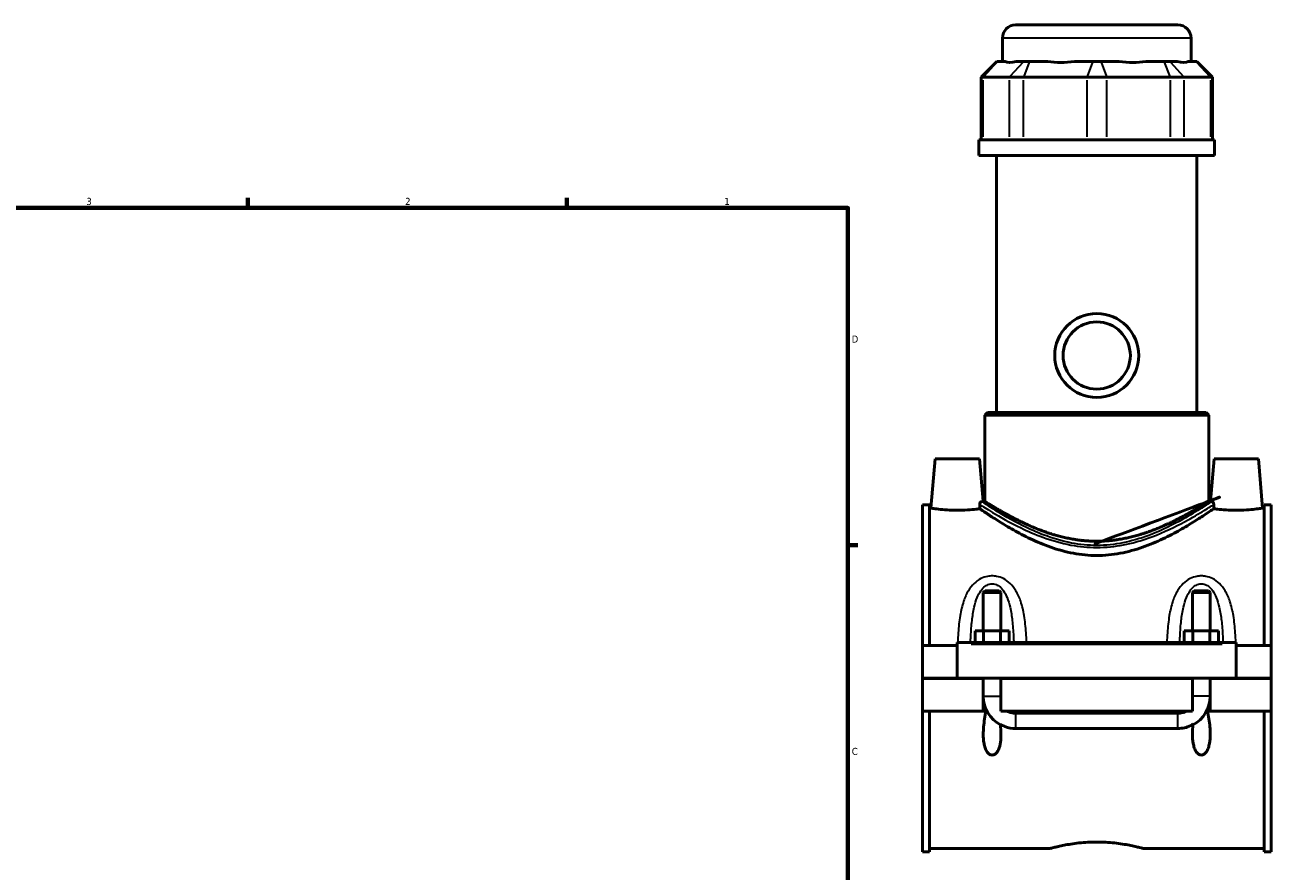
# Model space of a CAD drawing. Header units: inches. Extents: x 0.1 to 45.9, y -0.2 to 46.7.
# Tile 6 of 8: x 22.5 to 39.1, y 12.2 to 23.4. Entities that reach past the tile are written whole.
import ezdxf

# ---------------------------------------------------------------- set-up
doc = ezdxf.new("R2010")
doc.units = ezdxf.units.IN
doc.header["$MEASUREMENT"] = 0
for name, color, linetype, lineweight in [('Border (ANSI)', 7, 'Continuous', 70), ('Visible (ANSI)', 7, 'Continuous', 50), ('Visible Narrow (ANSI)', 7, 'Continuous', 35)]:
    doc.layers.add(name, color=color, linetype=linetype, lineweight=lineweight)
doc.styles.add('Note Text (ANSI)', font='tahoma.ttf')

# ---------------------------------------------------------------- blocks, each defined once
blk = doc.blocks.new('Borders Default Border')
at = {"layer": 'Border (ANSI)'}
for p, q in [((25.4999986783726, 21.00000006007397), (25.4999986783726, 21.13448766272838)), ((29.75000096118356, 21.00000006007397), (29.75000096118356, 21.13448766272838)), ((33.49999855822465, 16.49999993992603), (33.63448916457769, 16.49999993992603))]:
    blk.add_line(p, q, dxfattribs=at)
at = {"layer": 'Border (ANSI)', "flags": 128}
blk.add_lwpolyline([(0.4999999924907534, 0.9999999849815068), (0.4999999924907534, 21.00000006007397), (33.49999855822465, 21.00000006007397), (33.49999855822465, 0.9999999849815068), (0.4999999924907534, 0.9999999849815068)], dxfattribs=at)
at = {"layer": 'Border (ANSI)', "color": 5, "true_color": 0x0000ff, "char_height": 0.09448818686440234, "attachment_point": 7, "style": 'Note Text (ANSI)'}
for s, insert in [('3', (23.34559504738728, 21.03800916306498)), ('2', (27.59635095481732, 21.04)), ('1', (31.85368325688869, 21.04)), ('D', (33.55262652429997, 19.2027559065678)), ('C', (33.552388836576, 13.70107135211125))]:
    blk.add_mtext(s, dxfattribs=dict(at, insert=insert))

msp = doc.modelspace()

# ---------------------------------------------------------------- linework, layer by layer
at = {"layer": 'Visible (ANSI)'}
for p, q in [((35.73645337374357, 23.44133973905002), (37.90157148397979, 23.44133973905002)), ((35.56184707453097, 22.95343973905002), (35.56184707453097, 23.26673343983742)), ((38.07617778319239, 22.95343973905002), (38.07617778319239, 23.26673343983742)), ((35.48585568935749, 22.95343973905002), (35.27632813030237, 22.7439121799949)), ((35.48585568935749, 22.95343973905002), (35.49648857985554, 22.95343973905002)), ((35.59752586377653, 22.95343973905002), (35.49648857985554, 22.95343973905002)), ((35.84604834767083, 22.95343973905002), (35.74501106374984, 22.95343973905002)), ((35.84604834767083, 22.95343973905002), (35.9216453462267, 22.95343973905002)), ((36.16557092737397, 22.95343973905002), (35.92164534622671, 22.95343973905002)), ((36.76555727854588, 22.95343973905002), (36.52163169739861, 22.95343973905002)), ((36.76555727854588, 22.95343973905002), (36.87246757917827, 22.95343973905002)), ((37.11639316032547, 22.95343973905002), (36.87246757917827, 22.95343973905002)), ((37.71637951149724, 22.95343973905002), (37.47245393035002, 22.95343973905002)), ((37.71637951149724, 22.95343973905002), (37.79197651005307, 22.95343973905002)), ((37.89301379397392, 22.95343973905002), (37.79197651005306, 22.95343973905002)), ((38.14153627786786, 22.95343973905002), (38.040498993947, 22.95343973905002)), ((38.14153627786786, 22.95343973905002), (38.15216916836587, 22.95343973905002)), ((38.15216916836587, 22.95343973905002), (38.36169672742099, 22.7439121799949)), ((35.30291035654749, 22.7439121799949), (35.27632813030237, 22.7439121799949)), ((35.27632813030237, 22.7439121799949), (35.27632813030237, 21.90793973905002)), ((35.30291035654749, 22.7439121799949), (35.65247012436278, 22.7439121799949)), ((35.84146262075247, 22.7439121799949), (35.65247012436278, 22.7439121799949)), ((35.84146262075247, 22.7439121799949), (36.68537455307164, 22.7439121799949)), ((36.95265030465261, 22.7439121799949), (36.68537455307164, 22.7439121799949)), ((36.95265030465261, 22.7439121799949), (37.79656223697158, 22.7439121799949)), ((37.98555473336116, 22.7439121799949), (37.79656223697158, 22.7439121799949)), ((37.98555473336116, 22.7439121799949), (38.33511450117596, 22.7439121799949)), ((38.36169672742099, 22.7439121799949), (38.33511450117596, 22.7439121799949)), ((38.36169672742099, 22.7439121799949), (38.36169672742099, 21.90793973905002)), ((38.39046912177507, 21.90793973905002), (35.2475557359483, 21.90793973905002)), ((35.2475557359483, 21.69883973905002), (35.2475557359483, 21.90793973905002)), ((38.39046912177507, 21.69883973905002), (38.39046912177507, 21.90793973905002)), ((38.39046912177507, 21.69883973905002), (35.2475557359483, 21.69883973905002)), ((35.4832742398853, 18.27130430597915), (35.4832742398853, 21.69883973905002)), ((38.15475061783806, 18.27130430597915), (38.15475061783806, 21.69883973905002)), ((35.36104983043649, 18.27130430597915), (35.32612857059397, 18.23638304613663)), ((38.3118962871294, 18.23638304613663), (35.32612857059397, 18.23638304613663)), ((35.32612857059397, 17.08595391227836), (35.32612857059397, 18.23638304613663)), ((35.36104983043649, 18.27130430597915), (38.27697502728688, 18.27130430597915)), ((38.27697502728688, 18.27130430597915), (38.3118962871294, 18.23638304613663)), ((38.3118962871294, 17.08595391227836), (38.3118962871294, 18.23638304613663)), ((34.6637368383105, 17.65244210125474), (34.60623198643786, 16.99515863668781)), ((35.25428801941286, 17.65244210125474), (34.6637368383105, 17.65244210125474)), ((35.25428801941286, 17.65244210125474), (35.30384931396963, 17.08595391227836)), ((38.3837368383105, 17.65244210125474), (38.33417554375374, 17.08595391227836)), ((38.3837368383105, 17.65244210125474), (38.97428801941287, 17.65244210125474)), ((38.97428801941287, 17.65244210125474), (39.03179287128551, 16.99515863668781)), ((34.49401242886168, 17.04055627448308), (34.49401242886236, 15.16179249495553)), ((34.49401242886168, 17.04055627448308), (34.58701242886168, 17.04055627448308)), ((34.58701242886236, 15.16179249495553), (34.58701242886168, 17.04055627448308)), ((34.60623198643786, 16.99515863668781), (34.58701242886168, 16.99515863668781)), ((35.30384931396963, 17.08595391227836), (35.32612857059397, 17.08595391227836)), ((38.3118962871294, 17.08595391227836), (38.33417554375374, 17.08595391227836)), ((39.05101242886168, 16.99515863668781), (39.03179287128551, 16.99515863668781)), ((39.05101242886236, 15.16179249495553), (39.05101242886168, 17.04055627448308)), ((39.05101242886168, 17.04055627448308), (39.14401242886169, 17.04055627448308)), ((39.14401242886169, 17.04055627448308), (39.14401242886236, 15.16179249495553)), ((35.32952423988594, 15.89128724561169), (35.30590219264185, 15.8676651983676)), ((35.30590219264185, 15.8676651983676), (35.30590219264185, 15.35864288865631)), ((35.54212266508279, 15.8676651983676), (35.30590219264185, 15.8676651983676)), ((35.32952423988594, 15.89128724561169), (35.5185006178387, 15.89128724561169)), ((35.5185006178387, 15.89128724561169), (35.54212266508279, 15.8676651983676)), ((35.54212266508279, 15.8676651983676), (35.54212266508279, 15.35864288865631)), ((38.11952423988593, 15.89128724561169), (38.09590219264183, 15.8676651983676)), ((38.09590219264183, 15.35864288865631), (38.09590219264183, 15.8676651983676)), ((38.33212266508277, 15.8676651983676), (38.09590219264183, 15.8676651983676)), ((38.11952423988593, 15.89128724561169), (38.30850061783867, 15.89128724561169)), ((38.30850061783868, 15.89128724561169), (38.33212266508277, 15.8676651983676)), ((38.33212266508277, 15.35864288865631), (38.33212266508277, 15.8676651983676)), ((35.19670917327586, 15.20116257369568), (35.19670917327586, 15.35864288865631)), ((35.19670917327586, 15.35864288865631), (35.31036080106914, 15.35864288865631)), ((35.31036080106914, 15.20116257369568), (35.31036080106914, 15.35864288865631)), ((35.31036080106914, 15.35864288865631), (35.53766405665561, 15.35864288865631)), ((35.53766405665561, 15.20116257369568), (35.53766405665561, 15.35864288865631)), ((35.53766405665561, 15.35864288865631), (35.65131568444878, 15.35864288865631)), ((35.65131568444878, 15.20116257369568), (35.65131568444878, 15.35864288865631)), ((37.98670917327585, 15.35864288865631), (38.10036080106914, 15.35864288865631)), ((37.98670917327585, 15.20116257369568), (37.98670917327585, 15.35864288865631)), ((38.10036080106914, 15.20116257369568), (38.10036080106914, 15.35864288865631)), ((38.10036080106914, 15.35864288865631), (38.32766405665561, 15.35864288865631)), ((38.32766405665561, 15.20116257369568), (38.32766405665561, 15.35864288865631)), ((38.32766405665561, 15.35864288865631), (38.44131568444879, 15.35864288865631)), ((38.44131568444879, 15.20116257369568), (38.44131568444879, 15.35864288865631)), ((34.49401242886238, 15.16179249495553), (34.95901242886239, 15.16179249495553)), ((34.49401242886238, 14.72724525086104), (34.49401242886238, 15.16179249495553)), ((34.9590124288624, 15.1814775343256), (34.95901242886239, 15.20116257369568)), ((38.67901242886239, 15.20116257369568), (34.95901242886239, 15.20116257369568)), ((34.9590124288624, 14.72724525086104), (34.9590124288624, 15.1814775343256)), ((38.67901242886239, 15.20116257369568), (38.6790124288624, 15.1814775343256)), ((38.6790124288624, 15.1814775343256), (38.6790124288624, 14.72724525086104)), ((38.67901242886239, 15.16179249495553), (39.14401242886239, 15.16179249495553)), ((39.14401242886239, 15.16179249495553), (39.14401242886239, 14.72724525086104)), ((34.49401242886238, 14.72724525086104), (34.95901242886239, 14.72724525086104)), ((34.49401242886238, 14.28876099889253), (34.49401242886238, 14.72330824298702)), ((35.30590219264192, 14.72330824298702), (34.49401242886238, 14.72330824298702)), ((38.6790124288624, 14.72724525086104), (34.9590124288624, 14.72724525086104)), ((35.30590219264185, 14.72724525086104), (35.30590219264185, 14.72330824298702)), ((35.30590219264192, 14.28876099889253), (35.30590219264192, 14.72330824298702)), ((35.54212266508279, 14.72724525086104), (35.54212266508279, 14.72330824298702)), ((35.54212266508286, 14.72330824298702), (35.54212266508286, 14.28876099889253)), ((38.09590219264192, 14.72330824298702), (35.54212266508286, 14.72330824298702)), ((38.09590219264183, 14.72330824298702), (38.09590219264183, 14.72724525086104)), ((38.09590219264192, 14.28876099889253), (38.09590219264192, 14.72330824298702)), ((38.33212266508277, 14.72330824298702), (38.33212266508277, 14.72724525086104)), ((38.33212266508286, 14.72330824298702), (38.33212266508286, 14.28876099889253)), ((39.14401242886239, 14.72330824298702), (38.33212266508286, 14.72330824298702)), ((38.67901242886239, 14.72724525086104), (39.14401242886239, 14.72724525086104)), ((39.14401242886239, 14.72330824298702), (39.14401242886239, 14.28876099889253)), ((34.49401242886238, 14.28876099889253), (35.30590219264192, 14.28876099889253)), ((34.49401242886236, 14.28876099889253), (34.49401242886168, 12.40999721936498)), ((34.58701242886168, 12.40999721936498), (34.58701242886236, 14.28876099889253)), ((35.30590219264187, 14.28876099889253), (35.34071418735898, 14.28876099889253)), ((35.35322664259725, 14.28876099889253), (35.34071418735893, 14.28876099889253)), ((35.54212266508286, 14.28876099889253), (38.09590219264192, 14.28876099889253)), ((35.73897305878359, 14.25951423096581), (37.89905179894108, 14.25951423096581)), ((38.29731067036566, 14.28876099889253), (38.28479821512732, 14.28876099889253)), ((38.29731067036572, 14.28876099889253), (38.33212266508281, 14.28876099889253)), ((38.33212266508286, 14.28876099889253), (39.14401242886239, 14.28876099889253)), ((39.05101242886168, 12.40999721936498), (39.05101242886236, 14.28876099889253)), ((39.14401242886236, 14.28876099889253), (39.14401242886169, 12.40999721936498)), ((37.89905179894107, 14.05520484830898), (35.73897305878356, 14.05520484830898)), ((34.49401242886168, 12.40999721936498), (34.58701242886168, 12.40999721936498)), ((36.20168959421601, 12.45539485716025), (34.58701242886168, 12.45539485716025)), ((39.05101242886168, 12.45539485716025), (37.43633526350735, 12.45539485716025)), ((39.05101242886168, 12.40999721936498), (39.14401242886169, 12.40999721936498))]:
    msp.add_line(p, q, dxfattribs=at)
for radius in [0.5600393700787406, 0.448031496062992]:
    msp.add_circle((36.81901242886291, 19.03133973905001), radius, dxfattribs=at)
for centre, radius, start, end in [((35.73645337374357, 23.26673343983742), 0.1746062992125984, 90, 180), ((37.90157148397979, 23.26673343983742), 0.1746062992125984, 0, 90), ((35.73897305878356, 14.48561139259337), 0.4330708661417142, 180, 241.963141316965), ((37.89905179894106, 14.48561139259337), 0.4330708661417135, 298.0368586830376, 0)]:
    msp.add_arc(centre, radius, start, end, dxfattribs=at)
for centre, major_axis, ratio, start_param, end_param in [((36.81901242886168, 24.19574885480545), (-1.233009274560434, -1.233009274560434), 0.1989123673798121, 0.04246257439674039, 0.3502365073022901), ((36.81901242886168, 24.19574885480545), (1.045294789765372, 1.045294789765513), 0.6681786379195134, 3.57675430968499, 3.884528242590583), ((36.81901242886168, 24.19574885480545), (-1.04529478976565, 1.04529478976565), 0.6681786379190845, 2.398657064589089, 2.706430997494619), ((36.81901242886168, 24.19574885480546), (-1.233009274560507, 1.233009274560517), 0.198912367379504, 2.791356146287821, 3.099130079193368)]:
    msp.add_ellipse(centre, major_axis=major_axis, ratio=ratio, start_param=start_param, end_param=end_param, dxfattribs=at)
for points, knots in [([(38.3118962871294, 17.08595391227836), (38.31189628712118, 17.08595391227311), (38.30234775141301, 17.07987733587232), (38.26314236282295, 17.05537792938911), (38.23350105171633, 17.03696930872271), (38.15635651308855, 16.990587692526), (38.10879046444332, 16.96259583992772), (38.00017239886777, 16.90178960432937), (37.93911313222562, 16.86901233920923), (37.80962312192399, 16.80427489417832), (37.73628844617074, 16.7698290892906), (37.57621985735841, 16.70319537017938), (37.48948238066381, 16.67105710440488), (37.30703923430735, 16.61596515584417), (37.21114094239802, 16.59304822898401), (37.01589909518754, 16.56200479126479), (36.91653757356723, 16.55396328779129), (36.81901242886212, 16.55396328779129)], [17.76061939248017, 17.76061939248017, 17.76061939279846, 17.76061939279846, 18.4975294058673, 18.4975294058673, 19.23443941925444, 19.23443941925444, 19.97134943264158, 19.97134943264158, 20.70825944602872, 20.70825944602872, 21.4514010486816, 21.4514010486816, 22.19454265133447, 22.19454265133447, 22.93768425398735, 22.93768425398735, 23.68082585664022, 23.68082585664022, 23.68082585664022, 23.68082585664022]), ([(34.95901242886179, 16.9671905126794), (34.9144475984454, 16.9671905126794), (34.86700138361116, 16.96867755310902), (34.77992072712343, 16.9740065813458), (34.74027883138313, 16.97776755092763), (34.67785120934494, 16.9847810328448), (34.65085098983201, 16.98849297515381), (34.61504010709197, 16.99371762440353), (34.60623198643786, 16.99515863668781), (34.60623198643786, 16.99515863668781)], [2.714465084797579, 2.714465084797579, 2.714465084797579, 2.714465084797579, 3.054049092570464, 3.054049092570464, 3.39363310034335, 3.39363310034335, 3.73266536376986, 3.73266536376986, 4.071697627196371, 4.071697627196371, 4.071697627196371, 4.071697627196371]), ([(35.2587587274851, 16.98741716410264), (35.24433003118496, 16.98547878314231), (35.22733433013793, 16.98333858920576), (35.1777460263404, 16.97776755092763), (35.13810413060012, 16.9740065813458), (35.05102347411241, 16.96867755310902), (35.00357725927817, 16.9671905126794), (34.95901242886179, 16.9671905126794)], [1.835833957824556, 1.835833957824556, 1.835833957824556, 1.835833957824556, 2.035297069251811, 2.035297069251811, 2.374881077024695, 2.374881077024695, 2.714465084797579, 2.714465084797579, 2.714465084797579, 2.714465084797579]), ([(35.25781777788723, 17.04441581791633), (35.25776816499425, 17.04744265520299), (35.25804417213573, 17.0503512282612), (35.25923820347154, 17.05676029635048), (35.26033792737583, 17.06004808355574), (35.26342282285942, 17.06692708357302), (35.26583337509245, 17.07060851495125), (35.2736374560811, 17.07902893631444), (35.27991742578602, 17.08252466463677), (35.28626320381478, 17.08341671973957)], [0, 0, 0, 0, 0.02330128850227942, 0.02330128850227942, 0.05499254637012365, 0.05499254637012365, 0.09987101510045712, 0.09987101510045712, 0.1769511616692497, 0.1769511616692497, 0.1769511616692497, 0.1769511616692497]), ([(35.2587587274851, 16.98741716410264), (35.25853334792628, 17.00097337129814), (35.25830900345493, 17.01453564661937), (35.25799629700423, 17.03353565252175), (35.25790693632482, 17.03897634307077), (35.25781777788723, 17.04441581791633)], [0.9973843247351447, 0.9973843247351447, 0.9973843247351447, 0.9973843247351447, 1.092335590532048, 1.092335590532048, 1.130440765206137, 1.130440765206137, 1.130440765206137, 1.130440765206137]), ([(36.81901242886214, 16.36322902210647), (36.71510361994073, 16.36322902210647), (36.60987989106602, 16.37342450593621), (36.40392260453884, 16.41197593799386), (36.30315862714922, 16.44019723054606), (36.1117198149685, 16.50716020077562), (36.02084212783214, 16.54585538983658), (35.85303968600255, 16.62541729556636), (35.7761152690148, 16.6662374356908), (35.64045228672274, 16.74239925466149), (35.57646493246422, 16.78071212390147), (35.46236434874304, 16.85163144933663), (35.41224485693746, 16.88420034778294), (35.33078104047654, 16.9381456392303), (35.29936934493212, 16.95954909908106), (35.27030725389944, 16.97945935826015), (35.26370434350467, 16.98400605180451), (35.25875872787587, 16.98741716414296)], [0, 0, 0, 0, 0.7917851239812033, 0.7917851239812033, 1.583570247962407, 1.583570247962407, 2.37535537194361, 2.37535537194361, 3.167140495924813, 3.167140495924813, 3.948281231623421, 3.948281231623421, 4.72942196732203, 4.72942196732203, 5.510562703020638, 5.510562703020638, 5.820284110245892, 5.820284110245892, 5.820284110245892, 5.820284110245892]), ([(36.81901242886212, 16.55396328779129), (36.72148728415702, 16.55396328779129), (36.6221257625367, 16.56200479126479), (36.4268839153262, 16.59304822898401), (36.33098562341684, 16.61596515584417), (36.14854247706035, 16.67105710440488), (36.06180500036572, 16.70319537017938), (35.90173641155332, 16.7698290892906), (35.82840173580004, 16.80427489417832), (35.69891172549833, 16.86901233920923), (35.63785245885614, 16.90178960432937), (35.5292343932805, 16.96259583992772), (35.4816683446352, 16.990587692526), (35.40452380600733, 17.03696930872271), (35.37488249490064, 17.05537792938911), (35.33567710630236, 17.07987733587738), (35.32612857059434, 17.08595391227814), (35.32612857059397, 17.08595391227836)], [0, 0, 0, 0, 0.7431416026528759, 0.7431416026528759, 1.486283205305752, 1.486283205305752, 2.229424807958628, 2.229424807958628, 2.972566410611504, 2.972566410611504, 3.709476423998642, 3.709476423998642, 4.44638643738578, 4.44638643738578, 5.183296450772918, 5.183296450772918, 5.920206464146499, 5.920206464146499, 5.920206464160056, 5.920206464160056]), ([(38.37926613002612, 16.98741716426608), (38.37432051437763, 16.98400605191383), (38.36771760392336, 16.97945935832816), (38.33865551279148, 16.95954909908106), (38.30724381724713, 16.9381456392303), (38.22578000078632, 16.88420034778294), (38.1756605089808, 16.85163144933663), (38.06155992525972, 16.78071212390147), (37.99757257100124, 16.74239925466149), (37.86190958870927, 16.6662374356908), (37.78498517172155, 16.62541729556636), (37.61718272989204, 16.54585538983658), (37.52630504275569, 16.50716020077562), (37.33486623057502, 16.44019723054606), (37.23410225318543, 16.41197593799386), (37.02814496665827, 16.37342450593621), (36.92292123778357, 16.36322902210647), (36.81901242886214, 16.36322902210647)], [19.34652964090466, 19.34652964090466, 19.34652964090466, 19.34652964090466, 19.65625105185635, 19.65625105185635, 20.43739178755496, 20.43739178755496, 21.21853252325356, 21.21853252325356, 21.99967325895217, 21.99967325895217, 22.79145838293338, 22.79145838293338, 23.58324350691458, 23.58324350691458, 24.37502863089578, 24.37502863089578, 25.16681375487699, 25.16681375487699, 25.16681375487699, 25.16681375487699]), ([(38.35176165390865, 17.08341671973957), (38.35208450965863, 17.08337133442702), (38.35241109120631, 17.08331887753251), (38.35779506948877, 17.08234098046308), (38.36276698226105, 17.07979570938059), (38.3707583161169, 17.07261731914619), (38.37390633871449, 17.06828323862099), (38.37741429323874, 17.06074844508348), (38.37851435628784, 17.05764827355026), (38.37958553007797, 17.05261481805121), (38.37984345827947, 17.05099089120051), (38.38016315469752, 17.04771493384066), (38.38023436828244, 17.04608066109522), (38.38020707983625, 17.04441581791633)], [0, 0, 0, 0, 0.007856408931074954, 0.007856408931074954, 0.1281211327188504, 0.1281211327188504, 0.2351475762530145, 0.2351475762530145, 0.2946875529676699, 0.2946875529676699, 0.3211587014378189, 0.3211587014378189, 0.3460830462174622, 0.3460830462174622, 0.3460830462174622, 0.3460830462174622]), ([(38.38020707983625, 17.04441581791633), (38.38011792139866, 17.03897634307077), (38.38002856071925, 17.03353565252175), (38.37971585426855, 17.01453564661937), (38.37949150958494, 17.00097337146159), (38.37926613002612, 16.98741716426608)], [1.054230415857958, 1.054230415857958, 1.054230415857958, 1.054230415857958, 1.092335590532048, 1.092335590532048, 1.187286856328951, 1.187286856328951, 1.187286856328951, 1.187286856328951]), ([(38.67901242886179, 16.9671905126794), (38.6344475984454, 16.9671905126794), (38.58700138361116, 16.96867755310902), (38.49992072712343, 16.9740065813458), (38.46027883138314, 16.97776755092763), (38.41069052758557, 16.98333858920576), (38.39369482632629, 16.98547878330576), (38.37926613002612, 16.98741716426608)], [0, 0, 0, 0, 0.3395840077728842, 0.3395840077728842, 0.6791680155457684, 0.6791680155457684, 0.8786311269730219, 0.8786311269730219, 0.8786311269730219, 0.8786311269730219]), ([(39.03179287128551, 16.99515863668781), (39.03179287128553, 16.99515863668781), (39.02298475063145, 16.99371762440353), (38.98717386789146, 16.98849297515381), (38.96017364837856, 16.9847810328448), (38.89774602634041, 16.97776755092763), (38.85810413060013, 16.9740065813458), (38.77102347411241, 16.96867755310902), (38.72357725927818, 16.9671905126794), (38.67901242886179, 16.9671905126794)], [4.071697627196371, 4.071697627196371, 4.071697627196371, 4.071697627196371, 4.410729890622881, 4.410729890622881, 4.749762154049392, 4.749762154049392, 5.089346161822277, 5.089346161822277, 5.428930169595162, 5.428930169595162, 5.428930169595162, 5.428930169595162]), ([(35.53445969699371, 14.1125883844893), (35.53936836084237, 14.06637593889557), (35.54212266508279, 14.0208640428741), (35.54212266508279, 13.94545390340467), (35.54035460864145, 13.90867979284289), (35.52993201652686, 13.83720586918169), (35.52137324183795, 13.80249242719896), (35.49790316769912, 13.75173838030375), (35.48295614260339, 13.72849181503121), (35.45814328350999, 13.71078831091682), (35.45178176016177, 13.70721116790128), (35.4381511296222, 13.70232920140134), (35.43086732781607, 13.70105620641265), (35.41683173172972, 13.70105620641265), (35.40987624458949, 13.7023550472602), (35.39667996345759, 13.70702881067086), (35.39044060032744, 13.71040725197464), (35.37311626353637, 13.72271511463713), (35.36344230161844, 13.73387411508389), (35.34508364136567, 13.76091143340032), (35.33700409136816, 13.77870704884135), (35.3239921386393, 13.81636815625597), (35.31914986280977, 13.836259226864), (35.30825857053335, 13.89736713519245), (35.30590219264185, 13.93996664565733), (35.30590219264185, 14.04321743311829), (35.31232754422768, 14.11405617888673), (35.32795159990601, 14.21996487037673), (35.33400673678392, 14.25471151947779), (35.34071418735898, 14.28876099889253)], [1.075968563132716, 1.075968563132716, 1.075968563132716, 1.075968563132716, 1.411813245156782, 1.411813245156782, 1.684394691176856, 1.684394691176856, 1.956976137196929, 1.956976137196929, 2.146499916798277, 2.146499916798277, 2.198734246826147, 2.198734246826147, 2.250968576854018, 2.250968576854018, 2.30568548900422, 2.30568548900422, 2.360402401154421, 2.360402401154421, 2.469836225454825, 2.469836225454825, 2.628263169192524, 2.628263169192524, 2.786690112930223, 2.786690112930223, 3.103544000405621, 3.103544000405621, 3.619740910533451, 3.619740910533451, 3.870793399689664, 3.870793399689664, 3.870793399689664, 3.870793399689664]), ([(35.61683631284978, 14.28876099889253), (35.63577696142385, 14.27922085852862), (35.65574147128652, 14.27186513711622), (35.6969093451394, 14.2620070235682), (35.71788047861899, 14.25951423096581), (35.73897305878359, 14.25951423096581)], [0.0009149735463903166, 0.0009149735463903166, 0.0009149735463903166, 0.0009149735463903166, 0.1631522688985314, 0.1631522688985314, 0.3239192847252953, 0.3239192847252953, 0.3239192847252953, 0.3239192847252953]), ([(37.89905179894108, 14.25951423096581), (37.92013957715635, 14.25951423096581), (37.94110599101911, 14.26200588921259), (37.98227440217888, 14.2718618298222), (38.00224362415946, 14.27921870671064), (38.02118854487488, 14.28876099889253)], [0, 0, 0, 0, 0.1606888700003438, 0.1606888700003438, 0.3229208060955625, 0.3229208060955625, 0.3229208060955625, 0.3229208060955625]), ([(38.29731067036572, 14.28876099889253), (38.30401812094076, 14.25471151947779), (38.31007325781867, 14.21996487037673), (38.32569731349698, 14.11405617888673), (38.3321226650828, 14.04321743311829), (38.33212266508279, 13.93996664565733), (38.32976628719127, 13.89736713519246), (38.31887499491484, 13.836259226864), (38.3140327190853, 13.81636815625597), (38.30102076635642, 13.77870704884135), (38.29294121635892, 13.76091143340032), (38.27458255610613, 13.73387411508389), (38.26490859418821, 13.72271511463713), (38.24758425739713, 13.71040725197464), (38.24134489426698, 13.70702881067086), (38.22814861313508, 13.7023550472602), (38.22119312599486, 13.70105620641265), (38.20683173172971, 13.70105620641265), (38.1998762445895, 13.7023550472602), (38.18667996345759, 13.70702881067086), (38.18044060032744, 13.71040725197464), (38.16311626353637, 13.72271511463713), (38.15344230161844, 13.73387411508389), (38.13508364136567, 13.76091143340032), (38.12700409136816, 13.77870704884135), (38.1139921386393, 13.81636815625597), (38.10914986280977, 13.836259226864), (38.09825857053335, 13.89736713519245), (38.09590219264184, 13.93996664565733), (38.09590219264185, 14.02133306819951), (38.09865756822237, 14.06638602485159), (38.10356516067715, 14.11258838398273)], [0.6459575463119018, 0.6459575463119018, 0.6459575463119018, 0.6459575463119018, 0.8970100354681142, 0.8970100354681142, 1.413206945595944, 1.413206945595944, 1.730060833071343, 1.730060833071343, 1.888487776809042, 1.888487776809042, 2.046914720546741, 2.046914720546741, 2.156348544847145, 2.156348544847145, 2.211065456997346, 2.211065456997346, 2.265782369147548, 2.265782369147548, 2.320499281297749, 2.320499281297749, 2.375216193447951, 2.375216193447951, 2.484650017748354, 2.484650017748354, 2.643076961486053, 2.643076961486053, 2.801503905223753, 2.801503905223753, 3.118357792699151, 3.118357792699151, 3.457986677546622, 3.457986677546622, 3.457986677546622, 3.457986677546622]), ([(35.73897305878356, 14.05520484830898), (35.6890785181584, 14.05520484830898), (35.6394798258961, 14.06448386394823), (35.57280890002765, 14.09102472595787), (35.55307387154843, 14.10097634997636), (35.53445969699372, 14.11258838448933)], [0, 0, 0, 0, 0.3801963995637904, 0.3801963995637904, 0.550179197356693, 0.550179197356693, 0.550179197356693, 0.550179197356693]), ([(38.10356516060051, 14.11258838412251), (38.09353217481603, 14.10632953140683), (38.08316368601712, 14.10054694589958), (38.04584796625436, 14.08204126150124), (38.01759794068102, 14.07202928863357), (37.95917763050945, 14.05858417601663), (37.92914440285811, 14.05520484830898), (37.89905179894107, 14.05520484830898)], [0.5972756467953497, 0.5972756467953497, 0.5972756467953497, 0.5972756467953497, 0.6885375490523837, 0.6885375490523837, 0.9165807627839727, 0.9165807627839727, 1.145360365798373, 1.145360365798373, 1.145360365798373, 1.145360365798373]), ([(36.20168959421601, 12.45539485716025), (36.20168959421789, 12.45539485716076), (36.2054382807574, 12.45642413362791), (36.22115792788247, 12.46062468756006), (36.23312486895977, 12.46379329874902), (36.26468680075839, 12.4717639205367), (36.28430686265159, 12.47656579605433), (36.32956571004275, 12.48689586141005), (36.35520771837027, 12.49241425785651), (36.40979621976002, 12.50311165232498), (36.44064069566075, 12.50867139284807), (36.50786096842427, 12.5191513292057), (36.54423610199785, 12.52406079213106), (36.62022048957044, 12.5322496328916), (36.65989401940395, 12.53552713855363), (36.73980319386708, 12.53988003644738), (36.78003985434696, 12.54095160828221), (36.81901242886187, 12.54095160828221)], [7.126598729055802, 7.126598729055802, 7.126598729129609, 7.126598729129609, 7.423510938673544, 7.423510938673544, 7.720423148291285, 7.720423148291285, 8.017335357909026, 8.017335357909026, 8.314247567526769, 8.314247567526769, 8.611218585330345, 8.611218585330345, 8.90818960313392, 8.90818960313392, 9.205160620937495, 9.205160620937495, 9.50213163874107, 9.50213163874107, 9.50213163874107, 9.50213163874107]), ([(36.81901242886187, 12.54095160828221), (36.85798500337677, 12.54095160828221), (36.89822166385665, 12.53988003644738), (36.97813083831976, 12.53552713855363), (37.01780436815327, 12.5322496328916), (37.09378875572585, 12.52406079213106), (37.13016388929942, 12.5191513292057), (37.1973841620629, 12.50867139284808), (37.22822863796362, 12.50311165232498), (37.28281713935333, 12.49241425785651), (37.30845914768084, 12.48689586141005), (37.35371799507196, 12.47656579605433), (37.37333805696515, 12.4717639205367), (37.40489998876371, 12.46379329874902), (37.41686692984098, 12.46062468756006), (37.43258657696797, 12.45642413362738), (37.43633526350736, 12.45539485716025), (37.43633526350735, 12.45539485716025)], [0, 0, 0, 0, 0.2969710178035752, 0.2969710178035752, 0.5939420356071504, 0.5939420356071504, 0.8909130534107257, 0.8909130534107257, 1.187884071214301, 1.187884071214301, 1.484796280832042, 1.484796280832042, 1.781708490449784, 1.781708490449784, 2.078620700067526, 2.078620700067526, 2.375532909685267, 2.375532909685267, 2.375532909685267, 2.375532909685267])]:
    msp.add_open_spline(points, degree=3, knots=knots, dxfattribs=at)
for points in [[(35.30384931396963, 17.08595391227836), (35.30384931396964, 17.08595391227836), (35.29813156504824, 17.08508510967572), (35.28626320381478, 17.08341671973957)], [(38.35176165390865, 17.08341671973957), (38.33989329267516, 17.08508510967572), (38.33417554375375, 17.08595391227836), (38.33417554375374, 17.08595391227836)]]:
    msp.add_open_spline(points, degree=3, dxfattribs=at)
at = {"layer": 'Visible Narrow (ANSI)'}
for p, q in [((38.06069999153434, 23.26673343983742), (35.57732486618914, 23.26673343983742)), ((35.48680966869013, 22.94296336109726), (35.31258926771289, 22.75438855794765)), ((35.83636943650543, 22.94296336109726), (35.66214903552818, 22.75438855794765)), ((35.917636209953, 22.94296336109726), (35.84547175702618, 22.75438855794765)), ((36.76154814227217, 22.94296336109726), (36.68938368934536, 22.75438855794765)), ((36.87647671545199, 22.94296336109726), (36.9486411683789, 22.75438855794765)), ((37.72038864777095, 22.94296336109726), (37.79255310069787, 22.75438855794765)), ((37.80165542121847, 22.94296336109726), (37.97587582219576, 22.75438855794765)), ((38.15121518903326, 22.94296336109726), (38.32543559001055, 22.75438855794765)), ((35.30291035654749, 21.94973836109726), (35.30291035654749, 22.70211355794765)), ((35.65247012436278, 22.70211355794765), (35.65247012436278, 21.94973836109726)), ((35.84146262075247, 21.94973836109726), (35.84146262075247, 22.70211355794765)), ((36.68537455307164, 22.70211355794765), (36.68537455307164, 21.94973836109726)), ((36.95265030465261, 21.94973836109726), (36.95265030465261, 22.70211355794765)), ((37.79656223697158, 22.70211355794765), (37.79656223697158, 21.94973836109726)), ((37.98555473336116, 21.94973836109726), (37.98555473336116, 22.70211355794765)), ((38.33511450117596, 22.70211355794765), (38.33511450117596, 21.94973836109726)), ((35.1450124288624, 15.1814775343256), (38.4930124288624, 15.1814775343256)), ((35.30735632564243, 14.48561139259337), (35.54066853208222, 14.48561139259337)), ((38.3306685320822, 14.48561139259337), (38.09735632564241, 14.48561139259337)), ((35.73897305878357, 14.0586591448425), (35.73897305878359, 14.25039401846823)), ((37.89905179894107, 14.05865914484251), (37.89905179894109, 14.25039401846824))]:
    msp.add_line(p, q, dxfattribs=at)
for points, knots in [([(35.25781777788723, 17.04441581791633), (35.26060260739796, 17.04262352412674), (35.26395014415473, 17.04047168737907), (35.29555433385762, 17.02020587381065), (35.35140783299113, 16.98442923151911), (35.52595093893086, 16.8796164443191), (35.65561775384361, 16.80493782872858), (35.898985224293, 16.68784543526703), (35.99661372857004, 16.64509998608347), (36.21780528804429, 16.56447982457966), (36.34327105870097, 16.52764720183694), (36.58671235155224, 16.48263990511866), (36.70279065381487, 16.47118607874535), (36.81901242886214, 16.47118607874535), (36.87998584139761, 16.47118607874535), (36.94095285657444, 16.4742706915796), (37.11995945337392, 16.49203793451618), (37.23573286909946, 16.51516282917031), (37.41702407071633, 16.56526452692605), (37.48623868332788, 16.58813515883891), (37.71863391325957, 16.67446798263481), (37.86592173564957, 16.74659822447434), (38.09533843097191, 16.86961972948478), (38.18398470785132, 16.92228569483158), (38.31681901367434, 17.00354456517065), (38.36143417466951, 17.03233372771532), (38.38020707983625, 17.04441581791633)], [-31.269647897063, -31.269647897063, -31.269647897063, -31.269647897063, -31.08726333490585, -31.08726333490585, -29.79163214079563, -29.79163214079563, -28.19052526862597, -28.19052526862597, -27.2633093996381, -27.2633093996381, -26.23902659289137, -26.23902659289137, -25.37309688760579, -25.37309688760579, -25.37309688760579, -24.91880431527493, -24.91880431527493, -24.02351486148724, -24.02351486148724, -23.43536599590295, -23.43536599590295, -21.95805828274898, -21.95805828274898, -20.70591588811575, -20.70591588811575, -19.4765003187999, -19.4765003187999, -19.4765003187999, -19.4765003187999]), ([(38.35176165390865, 17.08341671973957), (38.35029418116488, 17.08243402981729), (38.34840096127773, 17.08116697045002), (38.32806918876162, 17.06758038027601), (38.28421357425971, 17.03818407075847), (38.15365199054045, 16.95527381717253), (38.06697563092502, 16.90181707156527), (37.84265708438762, 16.77694839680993), (37.6986423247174, 16.70373511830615), (37.47141143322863, 16.61610600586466), (37.40373492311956, 16.59289197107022), (37.22647241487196, 16.5420379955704), (37.1132717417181, 16.51856588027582), (36.93824306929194, 16.50053186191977), (36.87863087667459, 16.49740093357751), (36.81901242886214, 16.49740093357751), (36.70537335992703, 16.49740093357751), (36.59187457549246, 16.50902673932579), (36.353843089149, 16.55470982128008), (36.23116544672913, 16.59209548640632), (36.01488925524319, 16.67392616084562), (35.91943027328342, 16.7173134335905), (35.68147096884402, 16.83616397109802), (35.55468563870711, 16.91196388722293), (35.38402126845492, 17.01835043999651), (35.32940895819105, 17.05466426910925), (35.29489945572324, 17.07763582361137), (35.28952727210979, 17.08123094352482), (35.28626320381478, 17.08341671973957)], [19.30394990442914, 19.30394990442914, 19.30394990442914, 19.30394990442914, 19.46352432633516, 19.46352432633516, 20.70591588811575, 20.70591588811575, 21.95805828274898, 21.95805828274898, 23.43536599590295, 23.43536599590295, 24.02351486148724, 24.02351486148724, 24.91880431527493, 24.91880431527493, 25.37309688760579, 25.37309688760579, 25.37309688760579, 26.23902659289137, 26.23902659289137, 27.2633093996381, 27.2633093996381, 28.19052526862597, 28.19052526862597, 29.79163214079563, 29.79163214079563, 31.08726333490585, 31.08726333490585, 31.44219830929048, 31.44219830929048, 31.44219830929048, 31.44219830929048]), ([(35.88417633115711, 15.20116257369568), (35.88235663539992, 15.2456639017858), (35.88002546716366, 15.28985754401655), (35.87142870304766, 15.41099907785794), (35.86357618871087, 15.4871152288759), (35.84016579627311, 15.62695811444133), (35.82552650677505, 15.69116401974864), (35.78814609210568, 15.80164753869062), (35.76743256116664, 15.84904405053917), (35.71954718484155, 15.92810530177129), (35.69427039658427, 15.96106117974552), (35.63770623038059, 16.01543926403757), (35.60729765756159, 16.03770407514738), (35.54553557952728, 16.06876176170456), (35.51529499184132, 16.07918613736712), (35.46420010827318, 16.08868587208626), (35.44410776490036, 16.09055464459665), (35.42401242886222, 16.09055464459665), (35.40391709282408, 16.09055464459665), (35.38382474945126, 16.08868587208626), (35.33272986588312, 16.07918613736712), (35.30248927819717, 16.06876176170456), (35.24072720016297, 16.03770407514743), (35.21031862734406, 16.0154392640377), (35.15375446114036, 15.96106117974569), (35.12847767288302, 15.92810530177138), (35.08059229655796, 15.84904405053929), (35.05987876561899, 15.80164753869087), (35.0224983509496, 15.69116401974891), (35.00785906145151, 15.62695811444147), (34.98444866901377, 15.4871152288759), (34.97659615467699, 15.41099907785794), (34.967999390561, 15.28985754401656), (34.96566822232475, 15.2456639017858), (34.96384852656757, 15.20116257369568)], [-6.123747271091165, -6.123747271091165, -6.123747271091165, -6.123747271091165, -5.80320527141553, -5.80320527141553, -5.236827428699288, -5.236827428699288, -4.730333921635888, -4.730333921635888, -4.319780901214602, -4.319780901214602, -3.986285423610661, -3.986285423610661, -3.688958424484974, -3.688958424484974, -3.443956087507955, -3.443956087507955, -3.290829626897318, -3.290829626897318, -3.290829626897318, -3.137703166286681, -3.137703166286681, -2.892700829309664, -2.892700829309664, -2.595373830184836, -2.595373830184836, -2.261878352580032, -2.261878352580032, -1.851325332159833, -1.851325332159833, -1.344831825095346, -1.344831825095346, -0.778453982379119, -0.778453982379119, -0.4579119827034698, -0.4579119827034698, -0.4579119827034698, -0.4579119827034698]), ([(35.13595523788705, 15.20116257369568), (35.13690356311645, 15.22988731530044), (35.13803329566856, 15.25845909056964), (35.14285431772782, 15.35825120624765), (35.14778886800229, 15.42851226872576), (35.16250004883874, 15.55759800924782), (35.17169943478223, 15.61686499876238), (35.19518943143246, 15.71884978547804), (35.20820589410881, 15.76260041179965), (35.23829724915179, 15.83558002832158), (35.25418128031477, 15.86600083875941), (35.28972642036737, 15.9161959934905), (35.30883528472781, 15.93674812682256), (35.34764681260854, 15.96541676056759), (35.36665011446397, 15.97503926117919), (35.39875833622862, 15.98380824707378), (35.41138444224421, 15.98553326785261), (35.42401242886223, 15.98553326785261), (35.43664041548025, 15.98553326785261), (35.44926652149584, 15.98380824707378), (35.4813747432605, 15.97503926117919), (35.50037804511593, 15.96541676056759), (35.53918957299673, 15.93674812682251), (35.55829843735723, 15.91619599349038), (35.59384357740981, 15.86600083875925), (35.60972760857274, 15.8355800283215), (35.63981896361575, 15.76260041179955), (35.65283542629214, 15.71884978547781), (35.67632542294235, 15.61686499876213), (35.68552480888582, 15.55759800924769), (35.70023598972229, 15.42851226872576), (35.70517053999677, 15.35825120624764), (35.70999156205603, 15.25845909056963), (35.71112129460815, 15.22988731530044), (35.71206961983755, 15.20116257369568)], [0.5533341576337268, 0.5533341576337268, 0.5533341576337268, 0.5533341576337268, 0.778453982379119, 0.778453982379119, 1.344831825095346, 1.344831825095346, 1.851325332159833, 1.851325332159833, 2.261878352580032, 2.261878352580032, 2.595373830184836, 2.595373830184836, 2.892700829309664, 2.892700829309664, 3.137703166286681, 3.137703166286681, 3.290829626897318, 3.290829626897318, 3.290829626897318, 3.443956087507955, 3.443956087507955, 3.688958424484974, 3.688958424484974, 3.986285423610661, 3.986285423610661, 4.319780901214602, 4.319780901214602, 4.730333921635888, 4.730333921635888, 5.236827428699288, 5.236827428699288, 5.80320527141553, 5.80320527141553, 6.028325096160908, 6.028325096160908, 6.028325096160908, 6.028325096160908]), ([(38.67417633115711, 15.20116257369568), (38.67235655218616, 15.24566593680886), (38.67002525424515, 15.28986159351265), (38.66142804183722, 15.41100654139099), (38.65357516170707, 15.48712407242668), (38.63016436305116, 15.62696425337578), (38.6155256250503, 15.69116637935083), (38.57814660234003, 15.80164623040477), (38.55743328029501, 15.84904252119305), (38.50954798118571, 15.92810426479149), (38.48427086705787, 15.96106072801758), (38.42770622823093, 16.01543926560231), (38.39729765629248, 16.03770407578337), (38.33553557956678, 16.0687617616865), (38.30529499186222, 16.07918613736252), (38.25420010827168, 16.08868587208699), (38.23410776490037, 16.09055464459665), (38.21401242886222, 16.09055464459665), (38.19391709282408, 16.09055464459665), (38.17382474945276, 16.08868587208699), (38.12272986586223, 16.07918613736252), (38.09248927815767, 16.0687617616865), (38.03072720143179, 16.03770407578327), (38.00031862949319, 16.01543926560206), (37.94375399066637, 15.96106072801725), (37.91847687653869, 15.92810426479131), (37.87059157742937, 15.84904252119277), (37.84987825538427, 15.80164623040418), (37.81249923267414, 15.69116637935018), (37.79786049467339, 15.62696425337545), (37.77444969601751, 15.48712407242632), (37.76659681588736, 15.41100654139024), (37.75799960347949, 15.28986159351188), (37.75566830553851, 15.24566593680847), (37.75384852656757, 15.20116257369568)], [-6.124078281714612, -6.124078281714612, -6.124078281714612, -6.124078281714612, -5.803521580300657, -5.803521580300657, -5.237132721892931, -5.237132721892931, -4.730667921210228, -4.730667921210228, -4.3201172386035, -4.3201172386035, -3.986616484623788, -3.986616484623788, -3.689289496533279, -3.689289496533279, -3.444287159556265, -3.444287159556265, -3.291160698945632, -3.291160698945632, -3.291160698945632, -3.138034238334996, -3.138034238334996, -2.893031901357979, -2.893031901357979, -2.595704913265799, -2.595704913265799, -2.26220415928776, -2.26220415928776, -1.851653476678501, -1.851653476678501, -1.345188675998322, -1.345188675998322, -0.7787998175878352, -0.7787998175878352, -0.4582431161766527, -0.4582431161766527, -0.4582431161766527, -0.4582431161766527]), ([(37.92595523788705, 15.20116257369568), (37.92690362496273, 15.22988918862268), (37.92803344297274, 15.25846281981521), (37.93285473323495, 15.35825809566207), (37.93778951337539, 15.42852043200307), (37.95250094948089, 15.55760367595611), (37.96169998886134, 15.61686717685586), (37.98518911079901, 15.71884857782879), (37.99820544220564, 15.76259900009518), (38.02829674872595, 15.83557907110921), (38.0441809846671, 15.86600042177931), (38.07972642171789, 15.91619599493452), (38.09883528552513, 15.93674812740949), (38.13764681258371, 15.96541676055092), (38.15665011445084, 15.97503926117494), (38.18875833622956, 15.98380824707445), (38.20138444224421, 15.98553326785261), (38.21401242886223, 15.98553326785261), (38.22664041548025, 15.98553326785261), (38.2392665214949, 15.98380824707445), (38.27137474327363, 15.97503926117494), (38.29037804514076, 15.96541676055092), (38.32918957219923, 15.93674812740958), (38.34829843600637, 15.91619599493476), (38.38384387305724, 15.86600042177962), (38.39972810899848, 15.83557907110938), (38.42981941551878, 15.76259900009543), (38.44283574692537, 15.71884857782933), (38.46632486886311, 15.61686717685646), (38.47552390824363, 15.55760367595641), (38.49023534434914, 15.4285204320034), (38.49517012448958, 15.35825809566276), (38.49999141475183, 15.25846281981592), (38.50112123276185, 15.22988918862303), (38.50206961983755, 15.20116257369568)], [0.5536652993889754, 0.5536652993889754, 0.5536652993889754, 0.5536652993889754, 0.7787998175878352, 0.7787998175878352, 1.345188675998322, 1.345188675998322, 1.851653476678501, 1.851653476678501, 2.26220415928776, 2.26220415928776, 2.595704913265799, 2.595704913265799, 2.893031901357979, 2.893031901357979, 3.138034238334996, 3.138034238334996, 3.291160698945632, 3.291160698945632, 3.291160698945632, 3.444287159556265, 3.444287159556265, 3.689289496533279, 3.689289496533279, 3.986616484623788, 3.986616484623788, 4.3201172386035, 4.3201172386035, 4.730667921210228, 4.730667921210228, 5.237132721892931, 5.237132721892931, 5.803521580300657, 5.803521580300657, 6.028656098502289, 6.028656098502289, 6.028656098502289, 6.028656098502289])]:
    msp.add_open_spline(points, degree=3, knots=knots, dxfattribs=at)

# ---------------------------------------------------------------- block references
msp.add_blockref('Borders Default Border', (0, 0))

doc.saveas('drawing.dxf')
